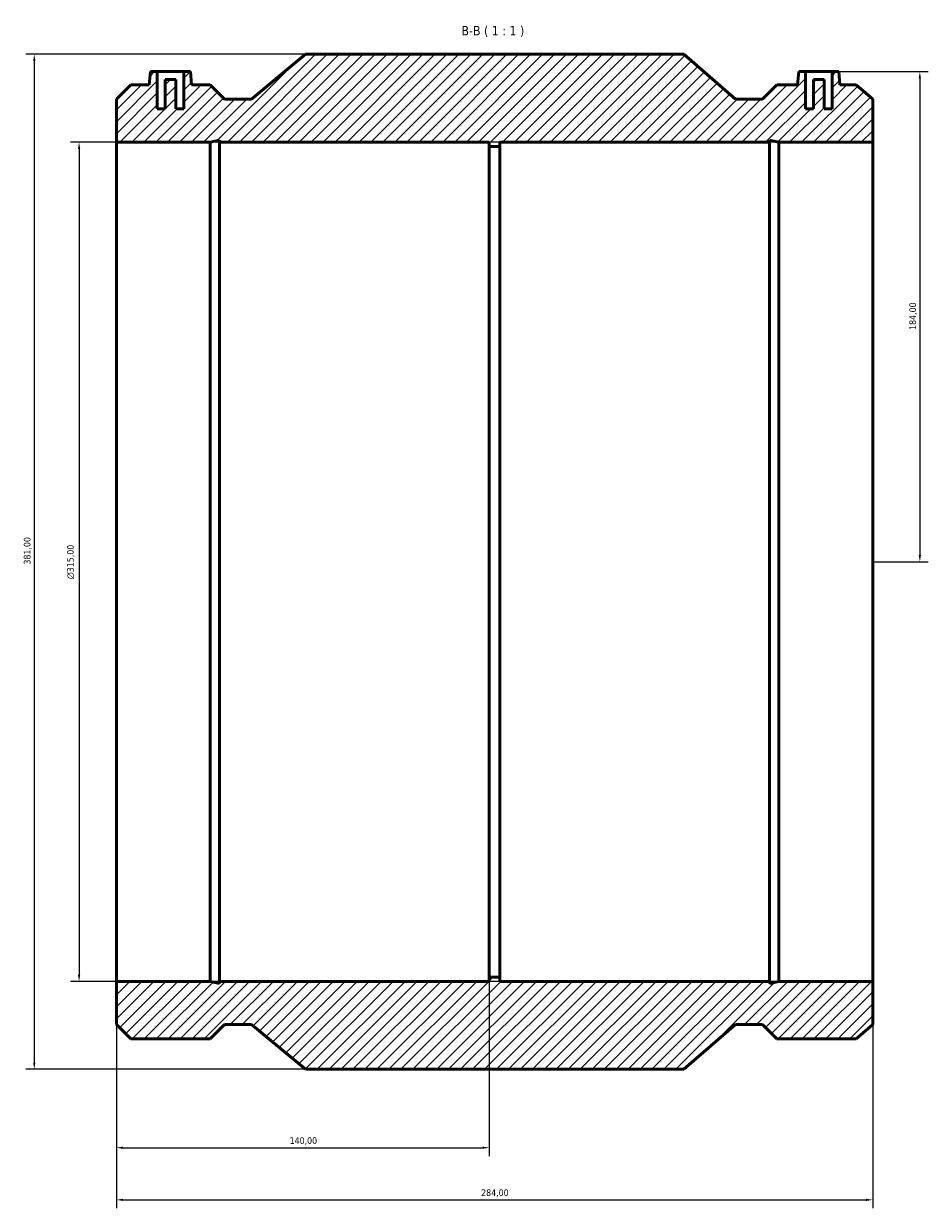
# Model space of a CAD drawing. Header units: millimetres. Extents: x -220 to 1238, y -271 to 1634.
# Tile 5 of 6: x 269 to 609, y 1189 to 1634. Entities that reach past the tile are written whole.
import ezdxf

# ---------------------------------------------------------------- set-up
doc = ezdxf.new("R2010")
doc.units = ezdxf.units.MM
for name, color, linetype, lineweight in [('Dimension (ISO)', 7, 'Continuous', 25), ('Hatch (ISO)', 7, 'Continuous', 18), ('Symbol (ISO)', 7, 'Continuous', 25), ('Visible (ISO)', 7, 'Continuous', 50)]:
    doc.layers.add(name, color=color, linetype=linetype, lineweight=lineweight)
doc.styles.add('Label Text (ISO)', font='tahoma.ttf')
doc.styles.add('Note Text (ISO)', font='tahoma.ttf')
doc.dimstyles.new('Default (ISO)', dxfattribs={"dimtxt": 2.5, "dimasz": 2.5, "dimexe": 3.175, "dimexo": 0, "dimgap": 0.762, "dimtad": 1, "dimrnd": 1e-08, "dimzin": 0, "dimtxsty": 'Note Text (ISO)', "dimcen": 0.09, "dimdle": 10, "dimclrd": 256, "dimclre": 256, "dimclrt": 232, "dimazin": 0, "dimtfac": 1.40208, "dimtmove": 0, "dimatfit": 3, "dimfxl": 1, "dimtolj": 1, "dimtzin": 0, "dimlwd": -1, "dimlwe": -1, "dimarcsym": 0})

# ---------------------------------------------------------------- blocks, each defined once
blk = doc.blocks.new('*D7')
at = {"layer": 'Defpoints', "color": 0, "transparency": 16777216}
for p in [(304.03, 1274.5), (444.03, 1276.07), (444.03, 1212.07)]:
    blk.add_point(p, dxfattribs=at)
at = {"layer": 'Dimension (ISO)', "transparency": 16777216}
for p, q in [((304.03, 1274.5), (304.03, 1208.9)), ((444.03, 1276.07), (444.03, 1208.9)), ((306.53, 1212.07), (441.53, 1212.07))]:
    blk.add_line(p, q, dxfattribs=at)
for points in [[(306.53, 1212.49), (306.53, 1211.66), (304.03, 1212.07)], [(441.53, 1212.49), (441.53, 1211.66), (444.03, 1212.07)]]:
    blk.add_solid(points, dxfattribs=at)
at = {"layer": 'Dimension (ISO)', "color": 232, "true_color": 0xca0064, "transparency": 16777216, "insert": (369.08, 1216.01), "char_height": 2.5, "attachment_point": 1, "style": 'Note Text (ISO)'}
blk.add_mtext('\\A1;140,00', dxfattribs=at)
blk = doc.blocks.new('*D8')
at = {"layer": 'Defpoints', "color": 0, "transparency": 16777216}
for p in [(304.03, 1274.5), (588.03, 1274.5), (588.03, 1192.5)]:
    blk.add_point(p, dxfattribs=at)
at = {"layer": 'Dimension (ISO)', "transparency": 16777216}
for p, q in [((304.03, 1274.5), (304.03, 1189.32)), ((588.03, 1274.5), (588.03, 1189.32)), ((306.53, 1192.5), (585.53, 1192.5))]:
    blk.add_line(p, q, dxfattribs=at)
for points in [[(306.53, 1192.92), (306.53, 1192.08), (304.03, 1192.5)], [(585.53, 1192.92), (585.53, 1192.08), (588.03, 1192.5)]]:
    blk.add_solid(points, dxfattribs=at)
at = {"layer": 'Dimension (ISO)', "color": 232, "true_color": 0xca0064, "transparency": 16777216, "insert": (440.98, 1196.44), "char_height": 2.5, "attachment_point": 1, "style": 'Note Text (ISO)'}
blk.add_mtext('\\A1;284,00', dxfattribs=at)
blk = doc.blocks.new('*D9')
at = {"layer": 'Defpoints', "color": 0, "transparency": 16777216}
for p in [(588.03, 1589.5), (290.03, 1274.5), (588.03, 1274.5)]:
    blk.add_point(p, dxfattribs=at)
at = {"layer": 'Dimension (ISO)', "transparency": 16777216}
for p, q in [((588.03, 1589.5), (286.86, 1589.5)), ((290.03, 1587), (290.03, 1277)), ((588.03, 1274.5), (286.86, 1274.5))]:
    blk.add_line(p, q, dxfattribs=at)
for points in [[(289.61, 1587), (290.45, 1587), (290.03, 1589.5)], [(289.61, 1277), (290.45, 1277), (290.03, 1274.5)]]:
    blk.add_solid(points, dxfattribs=at)
at = {"layer": 'Dimension (ISO)', "color": 232, "true_color": 0xca0064, "transparency": 16777216, "insert": (285.51, 1425.51), "char_height": 2.5, "attachment_point": 1, "rotation": 90, "style": 'Note Text (ISO)'}
blk.add_mtext('\\A1;\\fAIGDT|b0|i0;\\H2.5000;\\ln\\fTahoma|b0|i0;\\H2.5000;315,00', dxfattribs=at)
blk = doc.blocks.new('*D10')
at = {"layer": 'Defpoints', "color": 0, "transparency": 16777216}
for p in [(572.73, 1616), (588.03, 1432), (605.69, 1432)]:
    blk.add_point(p, dxfattribs=at)
at = {"layer": 'Dimension (ISO)', "transparency": 16777216}
for p, q in [((572.73, 1616), (608.87, 1616)), ((605.69, 1613.5), (605.69, 1434.5)), ((588.03, 1432), (608.87, 1432))]:
    blk.add_line(p, q, dxfattribs=at)
for points in [[(605.28, 1613.5), (606.11, 1613.5), (605.69, 1616)], [(605.28, 1434.5), (606.11, 1434.5), (605.69, 1432)]]:
    blk.add_solid(points, dxfattribs=at)
at = {"layer": 'Dimension (ISO)', "color": 232, "true_color": 0xca0064, "transparency": 16777216, "insert": (601.75, 1519.05), "char_height": 2.5, "attachment_point": 1, "rotation": 90, "style": 'Note Text (ISO)'}
blk.add_mtext('\\A1;184,00', dxfattribs=at)
blk = doc.blocks.new('*D11')
at = {"layer": 'Defpoints', "color": 0, "transparency": 16777216}
for p in [(375.03, 1622.5), (273.22, 1241.5), (375.03, 1241.5)]:
    blk.add_point(p, dxfattribs=at)
at = {"layer": 'Dimension (ISO)', "transparency": 16777216}
for p, q in [((375.03, 1622.5), (270.04, 1622.5)), ((273.22, 1620), (273.22, 1244)), ((375.03, 1241.5), (270.04, 1241.5))]:
    blk.add_line(p, q, dxfattribs=at)
for points in [[(272.8, 1620), (273.63, 1620), (273.22, 1622.5)], [(272.8, 1244), (273.63, 1244), (273.22, 1241.5)]]:
    blk.add_solid(points, dxfattribs=at)
at = {"layer": 'Dimension (ISO)', "color": 232, "true_color": 0xca0064, "transparency": 16777216, "insert": (269.28, 1430.96), "char_height": 2.5, "attachment_point": 1, "rotation": 90, "style": 'Note Text (ISO)'}
blk.add_mtext('\\A1;381,00', dxfattribs=at)

msp = doc.modelspace()

# ---------------------------------------------------------------- hatches: boundary and pattern name
at = {"layer": 'Hatch (ISO)'}
h = msp.add_hatch(dxfattribs=at)
h.set_pattern_fill('ANSI31', color=256, scale=25.4, style=0)
h.set_pattern_definition([(45, (0, 0), (-2.245064, 2.245064), [])])
h.paths.add_polyline_path([(304.031, 1605.698), (304.031, 1589.5), (339.259, 1589.5), (342.785, 1590.249), (342.785, 1589.5), (444.031, 1589.5), (444.031, 1587.925), (448.031, 1587.925), (448.031, 1589.5), (549.277, 1589.5), (549.277, 1590.249), (552.803, 1589.5), (588.031, 1589.5), (588.031, 1605.698), (581.824, 1611.07), (575.663, 1611.07), (575.231, 1616), (572.731, 1616), (572.731, 1602), (569.731, 1602), (569.731, 1613), (565.731, 1613), (565.731, 1602), (562.731, 1602), (562.731, 1616), (560.231, 1616), (559.8, 1611.07), (551.968, 1611.07), (546.596, 1605.698), (536.446, 1605.698), (517.031, 1622.5), (375.031, 1622.5), (354.781, 1605.698), (344.631, 1605.698), (339.259, 1611.07), (332.263, 1611.07), (331.831, 1616), (329.331, 1616), (329.331, 1602), (326.331, 1602), (326.331, 1613), (322.331, 1613), (322.331, 1602), (319.331, 1602), (319.331, 1616), (316.831, 1616), (316.4, 1611.07), (309.403, 1611.07)])
h.paths.add_polyline_path([(304.031, 1274.5), (304.031, 1258.302), (309.403, 1252.93), (339.259, 1252.93), (344.631, 1258.302), (354.781, 1258.302), (375.031, 1241.5), (517.031, 1241.5), (536.446, 1258.302), (546.596, 1258.302), (551.968, 1252.93), (581.824, 1252.93), (588.031, 1258.302), (588.031, 1274.5), (552.803, 1274.5), (549.277, 1273.75), (549.277, 1274.5), (448.031, 1274.5), (448.031, 1276.075), (444.031, 1276.075), (444.031, 1274.5), (342.785, 1274.5), (342.785, 1273.75), (339.259, 1274.5)])

# ---------------------------------------------------------------- linework, layer by layer
at = {"layer": 'Visible (ISO)'}
for p, q in [((375.031, 1622.5), (354.781, 1605.698)), ((517.031, 1622.5), (375.031, 1622.5)), ((536.446, 1605.698), (517.031, 1622.5)), ((316.831, 1616), (316.4, 1611.07)), ((319.331, 1616), (316.831, 1616)), ((319.331, 1602), (319.331, 1616)), ((319.331, 1616), (329.331, 1616)), ((331.831, 1616), (329.331, 1616)), ((329.331, 1616), (329.331, 1602)), ((332.263, 1611.07), (331.831, 1616)), ((560.231, 1616), (559.8, 1611.07)), ((562.731, 1616), (560.231, 1616)), ((562.731, 1602), (562.731, 1616)), ((562.731, 1616), (572.731, 1616)), ((575.231, 1616), (572.731, 1616)), ((572.731, 1616), (572.731, 1602)), ((575.663, 1611.07), (575.231, 1616)), ((309.403, 1611.07), (304.031, 1605.698)), ((316.4, 1611.07), (309.403, 1611.07)), ((326.331, 1613), (322.331, 1613)), ((322.331, 1613), (322.331, 1602)), ((326.331, 1602), (326.331, 1613)), ((339.259, 1611.07), (332.263, 1611.07)), ((344.631, 1605.698), (339.259, 1611.07)), ((551.968, 1611.07), (546.596, 1605.698)), ((559.8, 1611.07), (551.968, 1611.07)), ((569.731, 1613), (565.731, 1613)), ((565.731, 1613), (565.731, 1602)), ((569.731, 1602), (569.731, 1613)), ((581.824, 1611.07), (575.663, 1611.07)), ((588.031, 1605.698), (581.824, 1611.07)), ((304.031, 1605.698), (304.031, 1589.5)), ((354.781, 1605.698), (344.631, 1605.698)), ((546.596, 1605.698), (536.446, 1605.698)), ((588.031, 1589.5), (588.031, 1605.698)), ((322.331, 1602), (319.331, 1602)), ((329.331, 1602), (326.331, 1602)), ((565.731, 1602), (562.731, 1602)), ((572.731, 1602), (569.731, 1602)), ((304.031, 1589.5), (339.259, 1589.5)), ((304.031, 1274.5), (304.031, 1589.5)), ((339.259, 1589.5), (342.785, 1590.249)), ((339.259, 1274.5), (339.259, 1589.5)), ((342.785, 1590.249), (342.785, 1589.5)), ((342.785, 1589.5), (444.031, 1589.5)), ((342.785, 1274.5), (342.785, 1589.5)), ((444.031, 1589.5), (444.031, 1587.925)), ((444.031, 1587.925), (448.031, 1587.925)), ((444.031, 1276.075), (444.031, 1587.925)), ((448.031, 1587.925), (448.031, 1589.5)), ((448.031, 1589.5), (549.277, 1589.5)), ((448.031, 1276.075), (448.031, 1587.925)), ((549.277, 1589.5), (549.277, 1590.249)), ((549.277, 1590.249), (552.803, 1589.5)), ((549.277, 1274.5), (549.277, 1589.5)), ((552.803, 1589.5), (588.031, 1589.5)), ((552.803, 1274.5), (552.803, 1589.5)), ((588.031, 1274.5), (588.031, 1589.5)), ((304.031, 1274.5), (304.031, 1258.302)), ((339.259, 1274.5), (304.031, 1274.5)), ((342.785, 1273.75), (339.259, 1274.5)), ((444.031, 1274.5), (342.785, 1274.5)), ((342.785, 1274.5), (342.785, 1273.75)), ((448.031, 1276.075), (444.031, 1276.075)), ((444.031, 1276.075), (444.031, 1274.5)), ((448.031, 1274.5), (448.031, 1276.075)), ((549.277, 1274.5), (448.031, 1274.5)), ((552.803, 1274.5), (549.277, 1273.75)), ((549.277, 1273.75), (549.277, 1274.5)), ((588.031, 1274.5), (552.803, 1274.5)), ((588.031, 1258.302), (588.031, 1274.5)), ((304.031, 1258.302), (309.403, 1252.93)), ((339.259, 1252.93), (344.631, 1258.302)), ((344.631, 1258.302), (354.781, 1258.302)), ((354.781, 1258.302), (375.031, 1241.5)), ((517.031, 1241.5), (536.446, 1258.302)), ((536.446, 1258.302), (546.596, 1258.302)), ((546.596, 1258.302), (551.968, 1252.93)), ((581.824, 1252.93), (588.031, 1258.302)), ((309.403, 1252.93), (339.259, 1252.93)), ((551.968, 1252.93), (581.824, 1252.93)), ((375.031, 1241.5), (517.031, 1241.5))]:
    msp.add_line(p, q, dxfattribs=at)

# ---------------------------------------------------------------- texts
at = {"layer": 'Symbol (ISO)', "insert": (433.592, 1629), "char_height": 3.5, "attachment_point": 7, "style": 'Label Text (ISO)'}
msp.add_mtext('B-B ( 1 : 1 )', dxfattribs=at)

# ---------------------------------------------------------------- dimensions: what is measured, and where the dimension line sits
at = {"layer": 'Dimension (ISO)'}
for base, p1, p2, angle, picture, middle in [((273.217, 1241.5), (375.031, 1622.5), (375.031, 1241.5), 90, '*D11', (273.217, 1436.018)), ((605.694, 1432), (572.731, 1616), (588.031, 1432), 90, '*D10', (605.694, 1524)), ((444.031, 1212.075), (304.031, 1274.5), (444.031, 1276.075), 180, '*D7', (374.031, 1212.075)), ((588.031, 1192.5), (304.031, 1274.5), (588.031, 1274.5), 180, '*D8', (446.031, 1192.5))]:
    dim = msp.add_linear_dim(base=base, p1=p1, p2=p2, angle=angle, dimstyle='Default (ISO)', override={"dimdec": 2, "dimtp": 0, "dimtm": 0, "dimtdec": 2, "dimtofl": 0, "dimatfit": 1}, dxfattribs=at)
    dim.commit()
    dim.dimension.update_dxf_attribs({"geometry": picture, "text_midpoint": middle, "dimtype": 160})
dim = msp.add_linear_dim(base=(290.031, 1274.5), p1=(588.031, 1589.5), p2=(588.031, 1274.5), angle=90, text='\\fAIGDT|b0|i0;\\H2.5000;\\ln\\fTahoma|b0|i0;\\H2.5000;<>', dimstyle='Default (ISO)', override={"dimdec": 2, "dimtp": 0, "dimtm": 0, "dimtdec": 2, "dimtofl": 0, "dimatfit": 1}, dxfattribs=at)
dim.commit()
dim.dimension.update_dxf_attribs({"geometry": '*D9', "text_midpoint": (290.031, 1432), "dimtype": 160})

doc.saveas('drawing.dxf')
